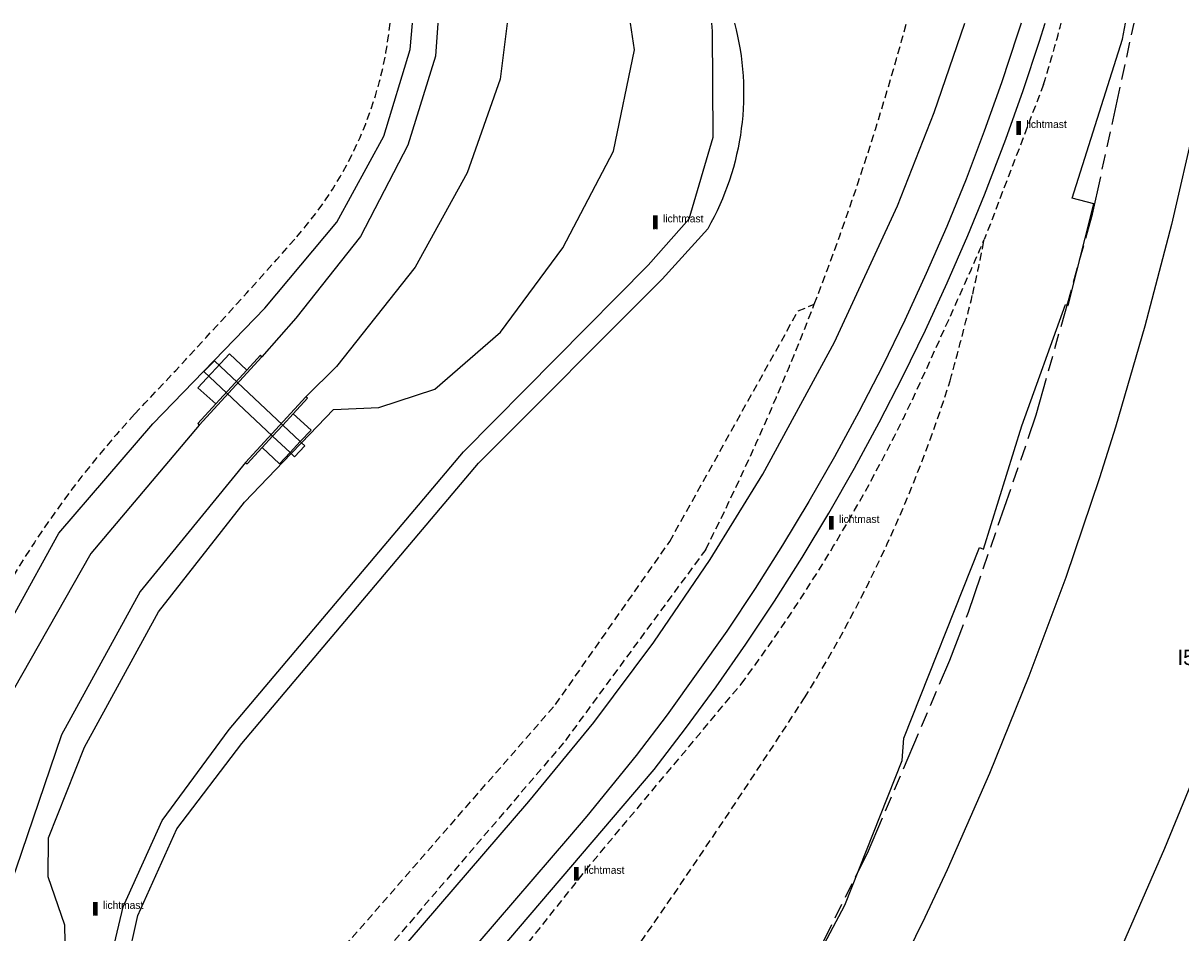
# Model space of a CAD drawing. Extents: x 168491 to 169507, y 481494 to 482503.
# Tile 101 of 108: x 169082 to 169157, y 482441 to 482500. Entities that reach past the tile are written whole.
import ezdxf

# ---------------------------------------------------------------- set-up
doc = ezdxf.new("R2010")
doc.units = 0
doc.header["$LTSCALE"] = 0.5
doc.linetypes.add('KAD', pattern=[12, 5, -1, 2, -1, 2, -1])
doc.linetypes.add('STIPPELFIJN', pattern=[1.5, 1, -0.5])
doc.layers.get('0').update_dxf_attribs({"linetype": 'CONTINUOUS'})
for name, color, linetype in [('G01', 3, 'KAD'), ('G_BTD', 3, 'CONTINUOUS'), ('G_OBDP1', 7, 'CONTINUOUS'), ('G_OWT', 7, 'CONTINUOUS'), ('G_PNDMV', 1, 'CONTINUOUS'), ('G_PSHD', 1, 'CONTINUOUS'), ('G_WGD', 2, 'CONTINUOUS'), ('G_WTD', 4, 'CONTINUOUS'), ('PPAL', 7, 'CONTINUOUS'), ('Z01', 2, 'CONTINUOUS')]:
    doc.layers.add(name, color=color, linetype=linetype)

# ---------------------------------------------------------------- blocks, each defined once
blk = doc.blocks.new('PAAL')
at = {"linetype": 'ByBlock', "lineweight": -2}
h = blk.add_hatch(color=0, dxfattribs=at)
h.dxf.hatch_style = 1
h.paths.add_polyline_path([(0.15, 0.8), (-0.15, 0.8), (-0.15, -0.1), (0, -0.1, -0.414214), (-0.1, 0, -1), (0.1, 0, -0.414214), (0, -0.1), (0.15, -0.1)])
at = {"linetype": 'ByBlock', "lineweight": -2, "true_color": 0x681648}
h = blk.add_hatch(color=219, dxfattribs=at)
h.dxf.hatch_style = 1
h.paths.add_polyline_path([(-0.1, 0, 1), (0.1, 0, 1)])
at = {"color": 0, "linetype": 'ByBlock', "lineweight": -2}
blk.add_attdef('PAAL', (0.5, 0.35), '', height=0.5, dxfattribs=at)

msp = doc.modelspace()

# ---------------------------------------------------------------- linework, layer by layer
at = {"layer": 'G01'}
msp.add_lwpolyline([(169160.781, 482404.252), (169157.14, 482398.149), (169155.157, 482395.119), (169152.907, 482391.736), (169134.667, 482403.911), (169131.123, 482400.229), (169116.364, 482410.113), (169123.873, 482421.595), (169130.7, 482433.495), (169136.822, 482445.773), (169142.218, 482458.387), (169143.425, 482461.519), (169147.865, 482474.401), (169151.542, 482487.521), (169154.2603, 482500)], dxfattribs=at)
at = {"layer": 'G_BTD', "linetype": 'STIPPELFIJN', "lineweight": -3, "transparency": 33554687}
for points in [[(169099.519, 482486.032, 0.1568397), (169105.6242, 482500, 0.1568397)], [(169139.3788, 482500, -0.0261551), (169133.356, 482481.643)], [(169149.4977, 482500, -0.0103443), (169148.341, 482496.001)], [(169088.926, 482474.455, 0.008918), (169099.519, 482486.032)], [(169139.772, 482475.4, 0.0034359), (169144.468, 482485.86)], [(169143.707, 482482.304, 0.0076056), (169144.468, 482485.86)], [(169142.233, 482476.635, 0.0078285), (169143.707, 482482.304)], [(169133.356, 482481.643, -0.0236843), (169126.263, 482465.622)], [(169132.711, 482455.913, 0.0630226), (169142.233, 482476.635)], [(169128.577, 482456.823, 0.0479639), (169139.772, 482475.4)], [(169088.926, 482474.455, 0.1083745), (169074.711, 482450.146)], [(169105.653, 482417.596, 0.0204531), (169132.711, 482455.913)]]:
    msp.add_lwpolyline(points, format="xyb", dxfattribs=at)
at = {"layer": 'G_BTD', "linetype": 'Continuous', "lineweight": 25, "transparency": 33554687}
msp.add_lwpolyline([(169125.199, 482424.368), (169130.176, 482432.632), (169135.344, 482442.374), (169139.09, 482451.815), (169139.215, 482453.281), (169144.164, 482465.734), (169144.405, 482465.639), (169146.927, 482473.687), (169149.775, 482481.612), (169149.95, 482481.549), (169151.627, 482488.196), (169150.2, 482488.556), (169153.501, 482498.945), (169153.6974, 482500)], dxfattribs=at)
at = {"layer": 'G_BTD', "linetype": 'STIPPELFIJN', "lineweight": -3, "transparency": 33554687}
for points in [[(169148.341, 482496.001), (169144.468, 482485.86)], [(169132.294, 482481.195), (169133.356, 482481.643)], [(169116.44, 482455.486), (169123.901, 482466.127), (169132.294, 482481.195)], [(169126.263, 482465.622), (169116.965, 482452.977), (169089.433, 482420.818)], [(169095.973, 482417.457), (169105.781, 482428.801), (169118.879, 482445.221), (169128.577, 482456.823)], [(169088.357, 482423.315), (169116.44, 482455.486)]]:
    msp.add_lwpolyline(points, dxfattribs=at)
at = {"layer": 'G_OBDP1', "linetype": 'Continuous', "lineweight": 25, "transparency": 33554687}
for points in [[(169094.146, 482477.949), (169093.459, 482477.245), (169097.945, 482473.015)], [(169098.607, 482473.736), (169094.146, 482477.949)], [(169099.75, 482472.657), (169098.607, 482473.736)], [(169097.945, 482473.015), (169099.084, 482471.941)], [(169099.154, 482471.875), (169099.37, 482471.671), (169100.044, 482472.379), (169099.831, 482472.58)], [(169099.831, 482472.58), (169099.75, 482472.657)], [(169099.084, 482471.941), (169099.154, 482471.875)]]:
    msp.add_lwpolyline(points, dxfattribs=at)
at = {"layer": 'G_OWT', "linetype": 'Continuous', "lineweight": 25, "transparency": 33554687}
for points in [[(169040.478, 482412.774), (169042.349, 482412.583), (169048.041, 482412.756), (169053.444, 482414.607), (169059.17, 482417.624), (169064.458, 482422.66), (169067.754, 482427.612), (169072.88, 482439.834), (169075.2, 482446.945), (169078.245, 482456.302), (169083.979, 482466.682), (169090.126, 482473.815), (169097.441, 482481.384), (169102.144, 482487.002), (169105.221, 482492.62), (169106.941, 482498.289), (169107.0998, 482500)], [(169099.831, 482472.58), (169101.926, 482474.758), (169104.896, 482474.887), (169108.556, 482476.078), (169112.844, 482479.803), (169116.913, 482485.326), (169120.219, 482491.645), (169121.601, 482498.247), (169121.3346, 482500)], [(169095.117, 482478.402), (169093.058, 482476.183)], [(169096.255, 482477.333), (169095.117, 482478.402)], [(169093.058, 482476.183), (169094.226, 482475.123)], [(169100.456, 482473.416), (169099.292, 482474.48)], [(169099.75, 482472.657), (169100.456, 482473.416)], [(169099.084, 482471.941), (169099.75, 482472.657)], [(169099.154, 482471.875), (169099.831, 482472.58)], [(169084.397, 482438.82), (169084.355, 482441.058), (169083.281, 482444.23), (169083.3, 482446.778), (169085.659, 482452.696), (169090.482, 482461.534), (169096.098, 482468.698), (169099.154, 482471.875)], [(169097.261, 482472.271), (169098.401, 482471.206)], [(169098.401, 482471.206), (169099.084, 482471.941)]]:
    msp.add_lwpolyline(points, dxfattribs=at)
at = {"layer": 'G_PNDMV', "linetype": 'Continuous', "lineweight": 25, "transparency": 33554687}
for points in [[(169159.5365, 482500), (169158.241, 482493.552), (169156.694, 482486.853), (169154.971, 482480.194), (169153.052, 482473.6), (169152.004, 482470.294), (169149.794, 482463.789), (169147.388, 482457.344), (169144.805, 482450.973), (169142.031, 482444.684), (169140.59, 482441.562), (169137.555, 482435.398), (169134.336, 482429.314), (169130.936, 482423.324), (169130.909, 482423.28)], [(169153.364, 482439.451), (169156.278, 482446.088), (169159.015, 482452.793), (169161.54, 482459.588), (169163.862, 482466.445), (169163.892, 482466.537), (169163.904, 482466.573)]]:
    msp.add_lwpolyline(points, dxfattribs=at)
at = {"layer": 'G_PSHD', "linetype": 'Continuous', "lineweight": 25, "transparency": 33554687}
for points in [[(169093.147, 482473.73), (169097.248, 482478.208)], [(169097.144, 482478.301), (169096.255, 482477.333)], [(169097.248, 482478.208), (169097.144, 482478.301)], [(169094.226, 482475.123), (169096.255, 482477.333)], [(169100.128, 482475.595), (169096.167, 482471.296)], [(169099.292, 482474.48), (169100.228, 482475.498), (169100.128, 482475.595)], [(169093.047, 482473.838), (169094.226, 482475.123)], [(169098.607, 482473.736), (169099.292, 482474.48)], [(169093.047, 482473.838), (169093.147, 482473.73)], [(169097.945, 482473.015), (169098.607, 482473.736)], [(169097.261, 482472.271), (169097.945, 482473.015)], [(169096.167, 482471.296), (169096.285, 482471.208), (169097.261, 482472.271)]]:
    msp.add_lwpolyline(points, dxfattribs=at)
at = {"layer": 'G_WGD', "linetype": 'Continuous', "lineweight": 25, "transparency": 33554687}
for points in [[(169087.225, 482438.219), (169088.174, 482442.258), (169090.722, 482447.916), (169095.112, 482453.847), (169110.431, 482472.001), (169122.491, 482484.195), (169125.182, 482487.207), (169126.734, 482492.545), (169126.692, 482499.479), (169126.6476, 482500)], [(169090.097, 482420.547), (169114.705, 482449.148), (169118.945, 482454.313), (169122.866, 482459.553), (169126.551, 482464.961), (169129.991, 482470.527), (169134.679, 482479.15), (169138.783, 482488.066), (169141.185, 482494.153), (169143.1967, 482500)], [(169140.632, 482479.95), (169142.046, 482483.024), (169143.392, 482486.128), (169144.48, 482488.784), (169145.875, 482492.422), (169147.012, 482495.609), (169148.077, 482498.82), (169148.4393, 482500)], [(169088.357, 482423.315), (169087.679, 482424.887), (169087.114, 482429.078), (169087.705, 482435.246), (169089.146, 482441.696), (169091.691, 482447.369), (169095.924, 482452.936), (169111.404, 482471.259), (169123.407, 482483.27), (169126.389, 482486.564)], [(169094.541, 482413.414), (169094.225, 482413.837), (169093.975, 482414.303), (169093.798, 482414.802), (169093.699, 482415.321), (169093.678, 482415.849), (169093.738, 482416.374), (169093.876, 482416.885), (169094.089, 482417.368), (169094.373, 482417.814), (169094.522, 482418), (169122.881, 482451.229), (169124.938, 482453.915), (169126.935, 482456.646), (169128.871, 482459.421), (169130.744, 482462.238), (169132.555, 482465.096), (169134.302, 482467.994), (169135.983, 482470.929), (169137.6, 482473.902), (169139.149, 482476.909), (169140.632, 482479.95)]]:
    msp.add_lwpolyline(points, dxfattribs=at)
at = {"layer": 'G_WGD', "lineweight": -3, "transparency": 33554687}
msp.add_lwpolyline([(169146.8703, 482500), (169146.648, 482499.276), (169145.593, 482496.097), (169144.468, 482492.941), (169143.273, 482489.812), (169142.009, 482486.709), (169140.677, 482483.636), (169139.276, 482480.593), (169137.808, 482477.582), (169136.274, 482474.604), (169134.674, 482471.661), (169133.008, 482468.754), (169131.279, 482465.885), (169129.486, 482463.055), (169127.631, 482460.266), (169123.737, 482454.814), (169121.7, 482452.155), (169118.49, 482448.197), (169117.359, 482446.866), (169093.384, 482418.978)], dxfattribs=at)
at = {"layer": 'G_WGD', "linetype": 'Continuous', "lineweight": 25, "transparency": 33554687}
msp.add_lwpolyline([(169128.1341, 482500, -0.1968885), (169126.389, 482486.564)], format="xyb", dxfattribs=at)
at = {"layer": 'G_WTD', "linetype": 'Continuous', "lineweight": 25, "transparency": 33554687}
for points in [[(169108.7392, 482500), (169108.602, 482497.845), (169106.789, 482492.025), (169103.698, 482486.06), (169099.457, 482480.724), (169097.248, 482478.208)], [(169113.2838, 482500), (169112.817, 482496.336), (169110.653, 482490.231), (169107.264, 482484.063), (169102.131, 482477.57), (169100.128, 482475.595)], [(169093.147, 482473.73), (169086.068, 482465.341), (169080.44, 482455.452), (169076.987, 482446.087), (169074.688, 482439.171), (169069.116, 482426.89), (169065.856, 482421.847), (169059.889, 482416.332), (169054.295, 482413.175), (169048.114, 482411.37), (169042.129, 482410.733), (169032.341, 482411.065), (169021.694, 482407.557), (169016.776, 482404.448), (169010.746, 482397.877), (169009.126, 482392.971), (169007.715, 482378.799), (169004.875, 482368.986), (169000.471, 482362.64), (169000, 482362.3238)], [(169096.167, 482471.296), (169089.278, 482462.863), (169084.137, 482453.509), (169081.153, 482444.726), (169078.647, 482437.728), (169072.886, 482424.881), (169068.993, 482419.235), (169062.337, 482413.12), (169055.879, 482409.375), (169049.142, 482407.086), (169042.38, 482406.549), (169032.758, 482406.224), (169023.656, 482403.853), (169019.128, 482401.281), (169014.753, 482396.021), (169013.536, 482392.31), (169011.733, 482378.44), (169009.131, 482367.037), (169005.239, 482359.387), (169000, 482355.9087)]]:
    msp.add_lwpolyline(points, dxfattribs=at)

# ---------------------------------------------------------------- block references
at = {"layer": 'PPAL', "linetype": 'Continuous', "lineweight": 13, "transparency": 33554687}
for p in [(169146.716, 482492.799), (169122.968, 482486.635), (169134.474, 482467.001), (169117.806, 482444.073), (169086.353, 482441.781)]:
    msp.add_blockref('PAAL', p, dxfattribs=at).add_auto_attribs({'PAAL': 'lichtmast'})

# ---------------------------------------------------------------- texts
at = {"layer": 'Z01', "ltscale": 0.5}
msp.add_text('I5185', height=1, dxfattribs=at).set_placement((169157.0935, 482458.0664))

doc.saveas('drawing.dxf')
